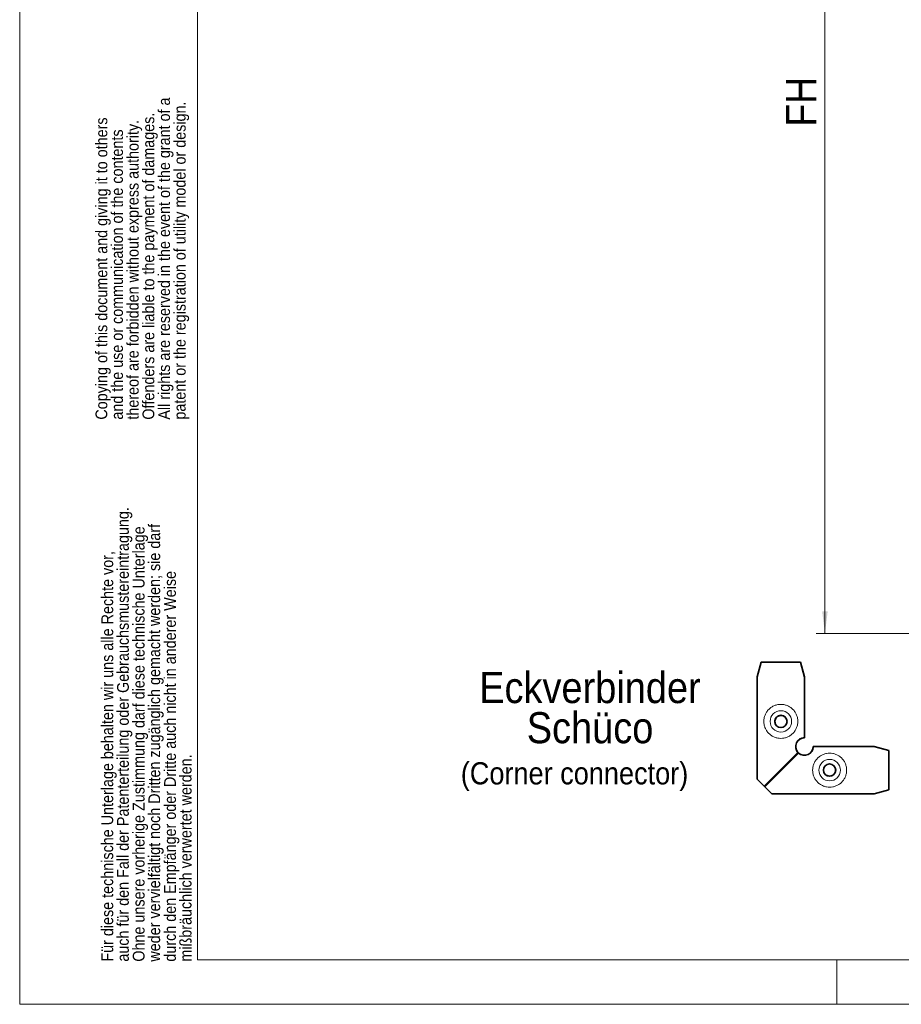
# Model space of a CAD drawing. Header units: millimetres. Extents: x 0 to 594, y 0 to 420.
# Tile 1 of 30: x 0 to 99, y 0 to 111. Entities that reach past the tile are written whole.
import ezdxf

# ---------------------------------------------------------------- set-up
doc = ezdxf.new("R2010")
doc.units = ezdxf.units.MM
doc.linetypes.add('SLD-Durchgehend', pattern=[0])
doc.styles.add('SLDTEXTSTYLE1', font='GOTHIC.TTF', dxfattribs={"width": 0.913})
doc.dimstyles.new('SLDDIMSTYLE2', dxfattribs={"dimtxt": 3.439583, "dimasz": 2.5, "dimexe": 0, "dimexo": 0.0625, "dimgap": 0.859896, "dimtad": 1, "dimlfac": 3, "dimrnd": 1e-09, "dimzin": 12, "dimdsep": 46, "dimtxsty": 'SLDTEXTSTYLE1', "dimsah": 1, "dimcen": 0.09, "dimadec": 0, "dimazin": 3, "dimtfac": 1, "dimtofl": 0, "dimtmove": 0, "dimatfit": 3, "dimfxl": 1, "dimfrac": 2, "dimtolj": 1, "dimtzin": 12, "dimarcsym": 0})

# ---------------------------------------------------------------- blocks, each defined once
blk = doc.blocks.new('SW_NOTE_0_7')
at = {"color": 0, "linetype": 'Continuous', "lineweight": 0, "char_height": 1.3229, "attachment_point": 1, "rotation": 90, "style": 'SLDTEXTSTYLE1'}
for s, insert in [('patent or the registration of utility model or design.', (7.13, 0)), ('All rights are reserved in the event of the grant of a', (5.37, 0)), ('Copying of this document and giving it to others', (-1.69, 0)), ('thereof are forbidden without express authority. ', (1.84, 0)), ('Offenders are liable to the payment of damages. ', (3.6, 0)), ('and the use or communication of the contents ', (0.07, 0))]:
    blk.add_mtext(s, dxfattribs=dict(at, insert=insert))
blk = doc.blocks.new('SW_NOTE_0_8')
at = {"color": 0, "linetype": 'Continuous', "lineweight": 0, "char_height": 1.3229, "attachment_point": 1, "rotation": 90, "style": 'SLDTEXTSTYLE1'}
for s, insert in [('auch für den Fall der Patenterteilung oder Gebrauchsmustereintragung. ', (0.07, 0)), ('weder vervielfältigt noch Dritten zugänglich gemacht werden; sie darf', (3.6, 0)), ('Ohne unsere vorherige Zustimmung darf diese technische Unterlage ', (1.84, 0)), ('Für diese technische Unterlage behalten wir uns alle Rechte vor, ', (-1.69, 0)), ('durch den Empfänger oder Dritte auch nicht in anderer Weise', (5.37, 0)), ('mißbräuchlich verwertet werden.', (7.13, 0))]:
    blk.add_mtext(s, dxfattribs=dict(at, insert=insert))
blk = doc.blocks.new('SW_NOTE_0_10')
at = {"color": 0, "linetype": 'Continuous', "lineweight": 0, "char_height": 3.5, "attachment_point": 2, "style": 'SLDTEXTSTYLE1'}
for s, insert in [('Eckverbinder', (14.66, 4.47)), ('Schüco', (14.67, -0.05))]:
    blk.add_mtext(s, dxfattribs=dict(at, insert=insert))
blk = doc.blocks.new('_D_4')
at = {"color": 150, "linetype": 'SLD-Durchgehend', "lineweight": 0}
for p, q in [((100.66, 157.07), (89.66, 157.07)), ((90.66, 157.07), (90.66, 41.74)), ((100.66, 41.74), (89.66, 41.74))]:
    blk.add_line(p, q, dxfattribs=at)
at = {"color": 150, "linetype": 'SLD-Durchgehend', "lineweight": 18}
for points in [[(90.66, 157.07), (90.35, 154.57), (90.97, 154.57)], [(90.66, 41.74), (90.97, 44.24), (90.35, 44.24)]]:
    blk.add_solid(points, dxfattribs=at)
at = {"color": 150, "linetype": 'SLD-Durchgehend', "lineweight": 18, "insert": (86.26, 98.84), "char_height": 3.44, "attachment_point": 1, "rotation": 90, "style": 'SLDTEXTSTYLE1'}
blk.add_mtext('FH', dxfattribs=at)

msp = doc.modelspace()

# ---------------------------------------------------------------- linework, layer by layer
at = {"color": 7, "linetype": 'SLD-Durchgehend', "lineweight": 18}
for p, q in [((0.00002, -0.000074), (0.00002, 419.999926)), ((20.00002, 4.999926), (20.00002, 414.999926)), ((87.609808, 28.364264), (83.815717, 24.570173)), ((87.69208, 28.281992), (83.897989, 24.487901)), ((20.00002, 4.999926), (589.00002, 4.999926)), ((92.00002, 4.999926), (92.00002, -0.000074)), ((594.00002, -0.000074), (0.00002, -0.000074))]:
    msp.add_line(p, q, dxfattribs=at)
at = {"color": 7, "linetype": 'SLD-Durchgehend', "lineweight": 35}
for p, q in [((83.471193, 38.527945), (83.024518, 36.861372)), ((87.911024, 38.528284), (83.471193, 38.527945)), ((88.357445, 36.861778), (87.911024, 38.528284)), ((87.911024, 38.528284), (87.923365, 38.515943)), ((88.369786, 36.849437), (87.923365, 38.515943)), ((83.024518, 36.861372), (83.023643, 25.362247)), ((88.356925, 30.028965), (88.357445, 36.861778)), ((88.357445, 36.861778), (88.369786, 36.849437)), ((88.369266, 30.016624), (88.369786, 36.849437)), ((88.356925, 30.028965), (88.369266, 30.016624)), ((89.34444, 29.04145), (96.177253, 29.04197)), ((89.34444, 29.04145), (89.356781, 29.029109)), ((96.189594, 29.029629), (89.356781, 29.029109)), ((96.177253, 29.04197), (96.189594, 29.029629)), ((96.177253, 29.04197), (97.843759, 28.595549)), ((97.8561, 28.583208), (96.189594, 29.029629)), ((87.622149, 28.351923), (87.609808, 28.364264)), ((87.69208, 28.281992), (87.679739, 28.294333)), ((97.843759, 28.595549), (97.8561, 28.583208)), ((97.855762, 24.143377), (97.8561, 28.583208)), ((83.023643, 25.362247), (83.815717, 24.570173)), ((83.815717, 24.570173), (83.897989, 24.487901)), ((83.897989, 24.487901), (84.690064, 23.695826)), ((84.690064, 23.695826), (96.189188, 23.696702)), ((96.189188, 23.696702), (97.855762, 24.143377))]:
    msp.add_line(p, q, dxfattribs=at)
at = {"color": 7, "linetype": 'SLD-Durchgehend', "lineweight": 18}
for centre, radius in [((85.694399, 31.858329), 1.207027), ((91.18617, 26.366582), 1.207003)]:
    msp.add_circle(centre, radius, dxfattribs=at)
at = {"color": 7, "linetype": 'SLD-Durchgehend', "lineweight": 35}
for centre, radius in [((85.700714, 31.851957), 0.688938), ((91.179754, 26.372897), 0.688957)]:
    msp.add_circle(centre, radius, dxfattribs=at)
for centre, radius, start, end in [((85.713294, 31.839272), 0.689006, 90.00565178, 224.99254064), ((85.713344, 31.839437), 0.688842, 45.00072537, 90.00980997), ((88.356972, 29.028941), 1.000024, 90.00266658, 221.65631567), ((88.369312, 29.0166), 1.000024, 90.00266658, 221.65631567), ((88.344416, 29.041496), 1.000024, 228.34368433, 359.99733342), ((88.356762, 29.029143), 1.000019, 228.34297256, 359.99804518), ((91.167079, 26.385468), 0.689006, 270.00565178, 44.99254064), ((91.167029, 26.385304), 0.688842, 225.00072537, 270.00980997)]:
    msp.add_arc(centre, radius, start, end, dxfattribs=at)
at = {"color": 7, "linetype": 'SLD-Durchgehend', "lineweight": 18}
for points in [[(85.690747, 33.776023), (85.807489, 33.776032), (86.047964, 33.753992), (86.404691, 33.651462), (86.747711, 33.473782), (87.053797, 33.225152), (87.302427, 32.919066), (87.480107, 32.576045), (87.582638, 32.219319), (87.615377, 31.862102), (87.582583, 31.504881), (87.479999, 31.148139), (87.302266, 30.805091), (87.05359, 30.498967), (86.747466, 30.25029), (86.404418, 30.072558), (86.047676, 29.969973), (85.690455, 29.937179), (85.333238, 29.969919), (84.976512, 30.072449), (84.633491, 30.250129), (84.327405, 30.498759), (84.078775, 30.804845), (83.901095, 31.147866), (83.798564, 31.504592), (83.765825, 31.861809), (83.798619, 32.219031), (83.901204, 32.575773), (84.078936, 32.91882), (84.327613, 33.224944), (84.633736, 33.473621), (84.976784, 33.651353), (85.333526, 33.753938), (85.574005, 33.776014), (85.690747, 33.776023)], [(93.10384, 26.362931), (93.103831, 26.246189), (93.081754, 26.00571), (92.979169, 25.648968), (92.801437, 25.30592), (92.55276, 24.999796), (92.246637, 24.75112), (91.903589, 24.573387), (91.546847, 24.470803), (91.189625, 24.438009), (90.832409, 24.470748), (90.475682, 24.573279), (90.132661, 24.750959), (89.826576, 24.999589), (89.577945, 25.305675), (89.400265, 25.648695), (89.297735, 26.005422), (89.264996, 26.362638), (89.297789, 26.71986), (89.400374, 27.076602), (89.578106, 27.41965), (89.826783, 27.725773), (90.132907, 27.97445), (90.475955, 28.152182), (90.832697, 28.254767), (91.189918, 28.287561), (91.547135, 28.254822), (91.903861, 28.152291), (92.246882, 27.974611), (92.552968, 27.725981), (92.801598, 27.419895), (92.979278, 27.076874), (93.081809, 26.720148), (93.103848, 26.479673), (93.10384, 26.362931)]]:
    msp.add_open_spline(points, degree=3, knots=[0, 0, 0, 0, 0.0291290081, 0.0600028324, 0.0921602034, 0.125, 0.1578397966, 0.1899971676, 0.2208709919, 0.25, 0.2791290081, 0.3100028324, 0.3421602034, 0.375, 0.4078397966, 0.4399971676, 0.4708709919, 0.5, 0.5291290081, 0.5600028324, 0.5921602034, 0.625, 0.6578397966, 0.6899971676, 0.7208709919, 0.75, 0.7791290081, 0.8100028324, 0.8421602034, 0.875, 0.9078397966, 0.9399971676, 0.9708709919, 1, 1, 1, 1], dxfattribs=at)
at = {"color": 7, "linetype": 'SLD-Durchgehend', "lineweight": 35}
for points, knots in [([(87.649746, 28.32193), (87.642936, 28.328841), (87.629314, 28.342662), (87.61631, 28.357063), (87.609808, 28.364264)], [0, 0, 0, 0, 0.4999999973, 1, 1, 1, 1]), ([(87.649746, 28.32193), (87.644993, 28.326784), (87.635481, 28.336495), (87.626594, 28.346779), (87.622149, 28.351923)], [0, 0, 0, 0, 0.4997799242, 1, 1, 1, 1]), ([(87.679739, 28.294333), (87.674595, 28.298778), (87.664311, 28.307665), (87.6546, 28.317177), (87.649746, 28.32193)], [0, 0, 0, 0, 0.5002200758, 1, 1, 1, 1]), ([(87.69208, 28.281992), (87.684879, 28.288494), (87.670478, 28.301498), (87.656657, 28.315119), (87.649746, 28.32193)], [0, 0, 0, 0, 0.5000000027, 1, 1, 1, 1])]:
    msp.add_open_spline(points, degree=3, knots=knots, dxfattribs=at)

# ---------------------------------------------------------------- block references
at = {"color": 7, "linetype": 'Continuous', "lineweight": 0}
for name, p in [('SW_NOTE_0_7', (10.228596, 65.838655)), ('SW_NOTE_0_8', (10.891948, 4.804509))]:
    msp.add_blockref(name, p, dxfattribs=at)
at = {"color": 150, "linetype": 'Continuous', "lineweight": 0}
msp.add_blockref('SW_NOTE_0_10', (49.543455, 32.948881), dxfattribs=at)

# ---------------------------------------------------------------- texts
at = {"color": 150, "linetype": 'Continuous', "lineweight": 0, "insert": (49.65841, 27.262747), "char_height": 2.5, "attachment_point": 1, "style": 'SLDTEXTSTYLE1'}
msp.add_mtext('(Corner connector)', dxfattribs=at)

# ---------------------------------------------------------------- dimensions: what is measured, and where the dimension line sits
at = {"color": 150, "linetype": 'SLD-Durchgehend', "lineweight": 18}
dim = msp.add_linear_dim(base=(90.657568, 41.740399), p1=(100.657568, 157.073733), p2=(100.657568, 41.740399), angle=90, dimstyle='SLDDIMSTYLE2', dxfattribs=at)
dim.commit()
dim.dimension.update_dxf_attribs({"geometry": '_D_4', "text_midpoint": (90.657568, 101.521898), "dimtype": 160})

doc.saveas('drawing.dxf')
